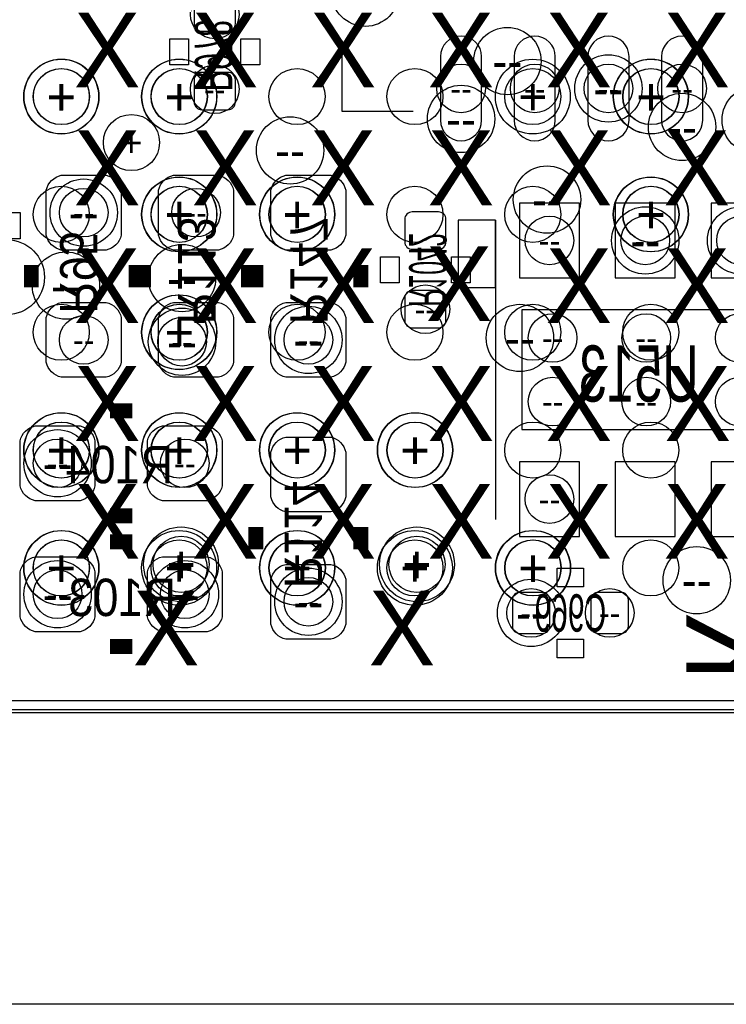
# Model space of a CAD drawing. Extents: x -22 to 398, y -34 to 263.
# Tile 13 of 48: x 40 to 45, y 10 to 17. Entities that reach past the tile are written whole.
import ezdxf
from ezdxf.enums import TextEntityAlignment as Align

# ---------------------------------------------------------------- set-up
doc = ezdxf.new("R2010")
doc.units = 0
for name, color, linetype in [('ASSY_BOT', 211, 'CONTINUOUS'), ('BOT', 153, 'CONTINUOUS'), ('DRILL', 254, 'CONTINUOUS'), ('OUTLINE', 5, 'CONTINUOUS'), ('SILK_BOT', 120, 'CONTINUOUS'), ('SILK_TOP', 211, 'CONTINUOUS'), ('TOP', 5, 'CONTINUOUS')]:
    doc.layers.add(name, color=color, linetype=linetype)

# ---------------------------------------------------------------- blocks, each defined once
blk = doc.blocks.new('FIGURE_CIRCLE')
blk.add_circle((0, 0), 0.5)

msp = doc.modelspace()

# ---------------------------------------------------------------- linework, layer by layer
at = {"layer": 'BOT'}
for points in [[(41.561004, 16.60652, 0.414214), (41.611804, 16.65732), (41.611804, 16.80972, 0.414214), (41.561004, 16.86052), (41.383204, 16.86052, 0.414214), (41.332404, 16.80972), (41.332404, 16.65732, 0.414214), (41.383204, 16.60652)], [(43.28287, 16.002), (43.28287, 16.4338, 1), (43.00347, 16.4338), (43.00347, 16.002, 1)], [(43.782742, 16.002), (43.782742, 16.4338, 1), (43.503342, 16.4338), (43.503342, 16.002, 1)], [(44.282868, 16.002), (44.282868, 16.4338, 1), (44.003468, 16.4338), (44.003468, 16.002, 1)], [(44.78274, 16.002), (44.78274, 16.4338, 1), (44.50334, 16.4338), (44.50334, 16.002, 1)], [(41.561004, 16.07312, 0.414214), (41.611804, 16.12392), (41.611804, 16.27632, 0.414214), (41.561004, 16.32712), (41.383204, 16.32712, 0.414214), (41.332404, 16.27632), (41.332404, 16.12392, 0.414214), (41.383204, 16.07312)], [(40.329104, 15.22222), (40.329104, 15.52702, -0.294587), (40.430704, 15.62862), (40.735504, 15.62862, -0.294587), (40.837104, 15.52702), (40.837104, 15.22222, -0.294587), (40.735504, 15.12062), (40.430704, 15.12062, -0.294587)], [(41.091104, 15.22222), (41.091104, 15.52702, -0.294587), (41.192704, 15.62862), (41.497504, 15.62862, -0.294587), (41.599104, 15.52702), (41.599104, 15.22222, -0.294587), (41.497504, 15.12062), (41.192704, 15.12062, -0.294587)], [(41.853104, 15.22222), (41.853104, 15.52702, -0.294587), (41.954704, 15.62862), (42.259504, 15.62862, -0.294587), (42.361104, 15.52702), (42.361104, 15.22222, -0.294587), (42.259504, 15.12062), (41.954704, 15.12062, -0.294587)], [(42.811954, 15.3797, 0.414214), (42.761154, 15.3289), (42.761154, 15.1765, 0.414214), (42.811954, 15.1257), (42.989754, 15.1257, 0.414214), (43.040554, 15.1765), (43.040554, 15.3289, 0.414214), (42.989754, 15.3797)], [(42.811954, 14.8463, 0.414214), (42.761154, 14.7955), (42.761154, 14.6431, 0.414214), (42.811954, 14.5923), (42.989754, 14.5923, 0.414214), (43.040554, 14.6431), (43.040554, 14.7955, 0.414214), (42.989754, 14.8463)], [(40.329104, 14.35862), (40.329104, 14.66342, -0.294587), (40.430704, 14.76502), (40.735504, 14.76502, -0.294587), (40.837104, 14.66342), (40.837104, 14.35862, -0.294587), (40.735504, 14.25702), (40.430704, 14.25702, -0.294587)], [(41.091104, 14.35862), (41.091104, 14.66342, -0.294587), (41.192704, 14.76502), (41.497504, 14.76502, -0.294587), (41.599104, 14.66342), (41.599104, 14.35862, -0.294587), (41.497504, 14.25702), (41.192704, 14.25702, -0.294587)], [(41.853104, 14.35862), (41.853104, 14.66342, -0.294587), (41.954704, 14.76502), (42.259504, 14.76502, -0.294587), (42.361104, 14.66342), (42.361104, 14.35862, -0.294587), (42.259504, 14.25702), (41.954704, 14.25702, -0.294587)], [(40.557704, 13.41882), (40.252904, 13.41882, -0.294587), (40.151304, 13.52042), (40.151304, 13.82522, -0.294587), (40.252904, 13.92682), (40.557704, 13.92682, -0.294587), (40.659304, 13.82522), (40.659304, 13.52042, -0.294587)], [(41.421304, 13.41882), (41.116504, 13.41882, -0.294587), (41.014904, 13.52042), (41.014904, 13.82522, -0.294587), (41.116504, 13.92682), (41.421304, 13.92682, -0.294587), (41.522904, 13.82522), (41.522904, 13.52042, -0.294587)], [(42.361104, 13.74902), (42.361104, 13.44422, -0.294587), (42.259504, 13.34262), (41.954704, 13.34262, -0.294587), (41.853104, 13.44422), (41.853104, 13.74902, -0.294587), (41.954704, 13.85062), (42.259504, 13.85062, -0.294587)], [(40.557704, 12.52982), (40.252904, 12.52982, -0.294587), (40.151304, 12.63142), (40.151304, 12.93622, -0.294587), (40.252904, 13.03782), (40.557704, 13.03782, -0.294587), (40.659304, 12.93622), (40.659304, 12.63142, -0.294587)], [(41.421304, 12.52982), (41.116504, 12.52982, -0.294587), (41.014904, 12.63142), (41.014904, 12.93622, -0.294587), (41.116504, 13.03782), (41.421304, 13.03782, -0.294587), (41.522904, 12.93622), (41.522904, 12.63142, -0.294587)], [(42.361104, 12.88542), (42.361104, 12.58062, -0.294587), (42.259504, 12.47902), (41.954704, 12.47902, -0.294587), (41.853104, 12.58062), (41.853104, 12.88542, -0.294587), (41.954704, 12.98702), (42.259504, 12.98702, -0.294587)], [(43.745404, 12.74572, 0.414214), (43.694604, 12.79652), (43.542204, 12.79652, 0.414214), (43.491404, 12.74572), (43.491404, 12.56792, 0.414214), (43.542204, 12.51712), (43.694604, 12.51712, 0.414214), (43.745404, 12.56792)], [(44.024804, 12.56792, 0.414214), (44.075604, 12.51712), (44.228004, 12.51712, 0.414214), (44.278804, 12.56792), (44.278804, 12.74572, 0.414214), (44.228004, 12.79652), (44.075604, 12.79652, 0.414214), (44.024804, 12.74572)]]:
    msp.add_lwpolyline(points, format="xyb", close=True, dxfattribs=at)
for points in [[(43.946318, 15.439898), (43.539918, 15.439898), (43.539918, 14.931898), (43.946318, 14.931898)], [(44.596304, 15.439898), (44.189904, 15.439898), (44.189904, 14.931898), (44.596304, 14.931898)], [(45.24629, 15.439898), (44.83989, 15.439898), (44.83989, 14.931898), (45.24629, 14.931898)], [(45.231304, 14.71422), (43.554904, 14.71422), (43.554904, 13.90142), (45.231304, 13.90142)], [(43.946318, 13.683742), (43.539918, 13.683742), (43.539918, 13.175742), (43.946318, 13.175742)], [(44.596304, 13.683742), (44.189904, 13.683742), (44.189904, 13.175742), (44.596304, 13.175742)], [(45.24629, 13.683742), (44.83989, 13.683742), (44.83989, 13.175742), (45.24629, 13.175742)]]:
    msp.add_lwpolyline(points, close=True, dxfattribs=at)
at = {"layer": 'DRILL'}
msp.add_lwpolyline([(12.022328, 11.98118), (57.021476, 11.98118), (57.021476, 55.479188), (55.517542, 56.983122), (12.022328, 56.983122)], close=True, dxfattribs=at)
msp.add_lwpolyline([(56.950102, 9.99998), (35.236658, 9.99998)], dxfattribs=at)
at = {"layer": 'OUTLINE'}
msp.add_lwpolyline([(11.999976, 56.950102, -0.413204), (12.050014, 56.999886), (55.479442, 56.999886, -0.198304), (55.514748, 56.985408), (56.985408, 55.514494, -0.198861), (57.00014, 55.479188), (57.00014, 12.050014, -0.414338), (56.950102, 11.999976), (12.050014, 11.999976, -0.414338), (11.999976, 12.050014)], format="xyb", close=True, dxfattribs=at)
at = {"layer": 'SILK_BOT'}
for points in [[(41.294304, 16.37792), (41.167304, 16.37792), (41.167304, 16.55572), (41.294304, 16.55572)], [(41.776904, 16.37792), (41.649904, 16.37792), (41.649904, 16.55572), (41.776904, 16.55572)], [(40.024304, 15.37462), (40.151304, 15.37462), (40.151304, 15.19682), (40.024304, 15.19682)], [(43.377104, 15.32382), (43.123104, 15.32382), (43.123104, 14.86662), (43.377104, 14.86662)], [(42.596054, 15.0749), (42.723054, 15.0749), (42.723054, 14.8971), (42.596054, 14.8971)], [(43.078654, 15.0749), (43.205654, 15.0749), (43.205654, 14.8971), (43.078654, 14.8971)], [(43.974004, 12.96162), (43.974004, 12.83462), (43.796204, 12.83462), (43.796204, 12.96162)], [(43.974004, 12.47902), (43.974004, 12.35202), (43.796204, 12.35202), (43.796204, 12.47902)]]:
    msp.add_lwpolyline(points, close=True, dxfattribs=at)
for points in [[(42.818304, 16.06042), (42.335704, 16.06042), (42.335704, 16.54302)], [(43.377104, 15.32382), (43.377104, 13.29182)]]:
    msp.add_lwpolyline(points, dxfattribs=at)
at = {"layer": 'SILK_BOT', "const_width": 0.1016}
for points in [[(40.227504, 14.86662), (40.227504, 15.01902)], [(40.938704, 14.86662), (40.938704, 15.01902)], [(40.989504, 14.86662), (40.989504, 15.01902)], [(41.700704, 14.86662), (41.700704, 15.01902)], [(41.751504, 14.86662), (41.751504, 15.01902)], [(42.462704, 14.86662), (42.462704, 15.01902)], [(40.913304, 14.02842), (40.760904, 14.02842)], [(40.913304, 13.31722), (40.760904, 13.31722)], [(41.751504, 13.24102), (41.751504, 13.08862)], [(42.462704, 13.24102), (42.462704, 13.08862)], [(40.913304, 13.13942), (40.760904, 13.13942)], [(40.913304, 12.42822), (40.760904, 12.42822)]]:
    msp.add_lwpolyline(points, dxfattribs=at)
at = {"layer": 'SILK_TOP'}
msp.add_lwpolyline([(25.129998, 33.062926), (25.129998, 12.062714), (46.13021, 12.062714), (46.13021, 33.062926), (25.129998, 33.062926)], dxfattribs=at)
at = {"layer": 'TOP'}
for centre in [(40.430196, 16.162782), (41.230042, 16.162782), (42.030142, 16.162782), (42.829988, 16.162782), (43.630088, 16.162782), (44.430188, 16.162782), (40.430196, 15.362936), (41.230042, 15.362936), (42.030142, 15.362936), (42.829988, 15.362936), (43.630088, 15.362936), (44.430188, 15.362936), (40.430196, 14.562836), (41.230042, 14.562836), (42.030142, 14.562836), (42.829988, 14.562836), (43.630088, 14.562836), (44.430188, 14.562836), (40.430196, 13.762736), (41.230042, 13.762736), (42.030142, 13.762736), (42.829988, 13.762736), (43.630088, 13.762736), (44.430188, 13.762736), (40.430196, 12.96289), (41.230042, 12.96289), (42.030142, 12.96289), (42.829988, 12.96289), (43.630088, 12.96289), (44.430188, 12.96289)]:
    msp.add_circle(centre, 0.1905, dxfattribs=at)

# ---------------------------------------------------------------- block references
at = {"layer": 'DRILL'}
for p, xscale, yscale in [((42.493184, 16.867886), 0.4572, 0.4572), ((41.472104, 16.72082), 0.3302, 0.3302), ((43.457622, 16.40332), 0.4572, 0.4572), ((44.143168, 16.2179), 0.4572, 0.4572), ((40.429942, 16.162528), 0.508, 0.508), ((40.431974, 16.163036), 0.508, 0.508), ((41.230042, 16.162528), 0.508, 0.508), ((41.232074, 16.163036), 0.508, 0.508), ((41.472104, 16.21282), 0.3302, 0.3302), ((43.14317, 16.2179), 0.3302, 0.3302), ((43.630088, 16.162782), 0.508, 0.508), ((43.643042, 16.2179), 0.3302, 0.3302), ((44.143168, 16.2179), 0.3302, 0.3302), ((44.430188, 16.162528), 0.508, 0.508), ((44.432474, 16.163036), 0.508, 0.508), ((44.64304, 16.2179), 0.3302, 0.3302), ((40.431974, 16.163036), 0.381, 0.381), ((41.232074, 16.163036), 0.381, 0.381), ((43.630088, 16.162782), 0.381, 0.381), ((44.432474, 16.163036), 0.381, 0.381), ((43.14317, 16.010636), 0.4572, 0.4572), ((44.64304, 15.956534), 0.4572, 0.4572), ((45.143166, 16.004032), 0.4572, 0.4572), ((40.906954, 15.85087), 0.381, 0.381), ((41.983406, 15.797276), 0.4572, 0.4572), ((43.726354, 15.46352), 0.4572, 0.4572), ((40.583104, 15.37462), 0.4572, 0.4572), ((41.230042, 15.362682), 0.508, 0.508), ((41.232074, 15.362936), 0.508, 0.508), ((42.030142, 15.362682), 0.508, 0.508), ((42.032174, 15.362936), 0.508, 0.508), ((44.430188, 15.362682), 0.508, 0.508), ((44.432474, 15.362936), 0.508, 0.508), ((40.583104, 15.37462), 0.3302, 0.3302), ((41.232074, 15.362936), 0.381, 0.381), ((41.345104, 15.37462), 0.3302, 0.3302), ((42.032174, 15.362936), 0.381, 0.381), ((44.432474, 15.362936), 0.381, 0.381), ((44.393104, 15.185898), 0.4572, 0.4572), ((45.04309, 15.185898), 0.4572, 0.4572), ((43.743118, 15.185898), 0.3302, 0.3302), ((44.393104, 15.185898), 0.3302, 0.3302), ((45.04309, 15.185898), 0.3302, 0.3302), ((40.062404, 14.93647), 0.508, 0.508), ((40.462454, 14.87932), 0.4572, 0.4572), ((41.249854, 14.93012), 0.4572, 0.4572), ((42.900854, 14.7193), 0.3302, 0.3302), ((41.230042, 14.562582), 0.508, 0.508), ((41.232074, 14.562836), 0.508, 0.508), ((41.249854, 14.49832), 0.4572, 0.4572), ((41.232074, 14.562836), 0.381, 0.381), ((42.107104, 14.51102), 0.4572, 0.4572), ((43.542204, 14.52372), 0.4572, 0.4572), ((40.583104, 14.51102), 0.3302, 0.3302), ((41.249854, 14.49832), 0.3302, 0.3302), ((42.107104, 14.51102), 0.3302, 0.3302), ((43.764454, 14.52372), 0.3302, 0.3302), ((44.399454, 14.52372), 0.3302, 0.3302), ((45.034454, 14.52372), 0.3302, 0.3302), ((43.764454, 14.09192), 0.3302, 0.3302), ((44.399454, 14.09192), 0.3302, 0.3302), ((45.034454, 14.09192), 0.3302, 0.3302), ((40.429942, 13.762736), 0.508, 0.508), ((40.431974, 13.762736), 0.508, 0.508), ((41.230042, 13.762736), 0.508, 0.508), ((41.232074, 13.762736), 0.508, 0.508), ((42.030142, 13.762736), 0.508, 0.508), ((42.032174, 13.762736), 0.508, 0.508), ((42.829988, 13.762736), 0.508, 0.508), ((42.832274, 13.762736), 0.508, 0.508), ((40.431974, 13.762736), 0.381, 0.381), ((41.232074, 13.762736), 0.381, 0.381), ((42.032174, 13.762736), 0.381, 0.381), ((42.832274, 13.762736), 0.381, 0.381), ((40.405304, 13.67282), 0.4572, 0.4572), ((40.405304, 13.67282), 0.3302, 0.3302), ((41.268904, 13.67282), 0.3302, 0.3302), ((43.743118, 13.429742), 0.3302, 0.3302), ((41.243504, 12.98702), 0.508, 0.508), ((42.843704, 12.98702), 0.508, 0.508), ((40.429942, 12.96289), 0.508, 0.508), ((40.431974, 12.962636), 0.508, 0.508), ((41.230042, 12.96289), 0.508, 0.508), ((41.243504, 12.98702), 0.381, 0.381), ((42.030142, 12.96289), 0.508, 0.508), ((42.032174, 12.962636), 0.508, 0.508), ((42.829988, 12.96289), 0.508, 0.508), ((42.843704, 12.98702), 0.381, 0.381), ((43.630088, 12.96289), 0.508, 0.508), ((43.632374, 12.962636), 0.508, 0.508), ((40.431974, 12.962636), 0.381, 0.381), ((42.032174, 12.962636), 0.381, 0.381), ((43.632374, 12.962636), 0.381, 0.381), ((44.742354, 12.87907), 0.4572, 0.4572), ((40.405304, 12.78382), 0.4572, 0.4572), ((41.268904, 12.78382), 0.4572, 0.4572), ((40.405304, 12.78382), 0.3302, 0.3302), ((41.268904, 12.78382), 0.3302, 0.3302), ((42.107104, 12.73302), 0.4572, 0.4572), ((42.107104, 12.73302), 0.3302, 0.3302), ((43.618404, 12.65682), 0.4572, 0.4572), ((43.618404, 12.65682), 0.3302, 0.3302), ((44.151804, 12.65682), 0.3302, 0.3302)]:
    msp.add_blockref('FIGURE_CIRCLE', p, dxfattribs=dict(at, xscale=xscale, yscale=yscale))

# ---------------------------------------------------------------- texts
at = {"layer": 'ASSY_BOT', "text_generation_flag": 2}
for s, width, p in [('R978', 0.6, (41.336722, 16.44142)), ('R113', 0.9, (41.223184, 14.98092)), ('R147', 0.9, (41.985184, 14.98092)), ('R95', 0.9, (40.422322, 14.96822)), ('R1042', 0.5, (42.790618, 14.986)), ('R114', 0.9, (41.946322, 13.19022))]:
    msp.add_text(s, height=0.254, rotation=270, dxfattribs=dict(at, width=width)).set_placement(p, align=Align.CENTER)
for s, height, width, p in [('U513', 0.381, 0.666667, (44.348654, 14.09192)), ('R104', 0.254, 0.9, (40.824404, 13.537438)), ('R103', 0.254, 0.9, (40.843454, 12.635738)), ('C969', 0.254, 0.6, (43.885104, 12.52982))]:
    msp.add_text(s, height=height, dxfattribs=dict(at, width=width)).set_placement(p, align=Align.CENTER)
at = {"layer": 'DRILL'}
for s, height, p in [('X', 0.508, (40.741854, 16.47952)), ('X', 0.508, (41.541954, 16.47952)), ('X', 0.508, (42.342054, 16.47952)), ('X', 0.508, (43.142154, 16.47952)), ('X', 0.508, (43.942254, 16.47952)), ('X', 0.508, (44.742354, 16.47952)), ('--', 0.2286, (43.457622, 16.40332)), ('+', 0.254, (40.429942, 16.162528)), ('+', 0.254, (40.431974, 16.163036)), ('+', 0.254, (41.230042, 16.162528)), ('+', 0.254, (41.232074, 16.163036)), ('+', 0.254, (43.630088, 16.162782)), ('+', 0.254, (44.430188, 16.162528)), ('+', 0.254, (44.432474, 16.163036)), ('+', 0.1905, (40.431974, 16.163036)), ('+', 0.1905, (41.232074, 16.163036)), ('--', 0.1651, (41.472104, 16.21282)), ('--', 0.1651, (43.14317, 16.2179)), ('+', 0.1905, (43.630088, 16.162782)), ('--', 0.1651, (43.643042, 16.2179)), ('--', 0.2286, (44.143168, 16.2179)), ('--', 0.1651, (44.143168, 16.2179)), ('+', 0.1905, (44.432474, 16.163036)), ('--', 0.1651, (44.64304, 16.2179)), ('--', 0.2286, (43.14317, 16.010636)), ('X', 0.508, (40.741854, 15.67942)), ('+', 0.1905, (40.906954, 15.85087)), ('X', 0.508, (41.541954, 15.67942)), ('X', 0.508, (42.342054, 15.67942)), ('X', 0.508, (43.142154, 15.67942)), ('X', 0.508, (43.942254, 15.67942)), ('--', 0.2286, (44.64304, 15.956534)), ('X', 0.508, (44.742354, 15.67942)), ('--', 0.2286, (41.983406, 15.797276)), ('+', 0.254, (41.230042, 15.362682)), ('+', 0.254, (41.232074, 15.362936)), ('+', 0.254, (42.030142, 15.362682)), ('+', 0.254, (42.032174, 15.362936)), ('--', 0.2286, (43.726354, 15.46352)), ('+', 0.254, (44.430188, 15.362682)), ('+', 0.254, (44.432474, 15.362936)), ('+', 0.1905, (41.232074, 15.362936)), ('+', 0.1905, (42.032174, 15.362936)), ('+', 0.1905, (44.432474, 15.362936)), ('--', 0.2286, (40.583104, 15.37462)), ('--', 0.1651, (40.583104, 15.37462)), ('--', 0.1651, (41.345104, 15.37462)), ('X', 0.508, (40.741854, 14.87932)), ('X', 0.508, (41.541954, 14.87932)), ('X', 0.508, (42.342054, 14.87932)), ('X', 0.508, (43.129454, 14.89202)), ('--', 0.1651, (43.743118, 15.185898)), ('X', 0.508, (43.942254, 14.87932)), ('--', 0.2286, (44.393104, 15.185898)), ('--', 0.1651, (44.393104, 15.185898)), ('X', 0.508, (44.742354, 14.87932)), ('--', 0.2286, (41.249854, 14.93012)), ('--', 0.2286, (40.462454, 14.87932)), ('--', 0.1651, (42.900854, 14.7193)), ('+', 0.254, (41.230042, 14.562582)), ('+', 0.254, (41.232074, 14.562836)), ('+', 0.1905, (41.232074, 14.562836)), ('--', 0.2286, (43.542204, 14.52372)), ('--', 0.1651, (43.764454, 14.52372)), ('--', 0.1651, (44.399454, 14.52372)), ('--', 0.1651, (40.583104, 14.51102)), ('--', 0.2286, (41.249854, 14.49832)), ('--', 0.1651, (41.249854, 14.49832)), ('--', 0.2286, (42.107104, 14.51102)), ('--', 0.1651, (42.107104, 14.51102)), ('X', 0.508, (40.741854, 14.07922)), ('X', 0.508, (41.541954, 14.07922)), ('X', 0.508, (42.342054, 14.07922)), ('X', 0.508, (43.142154, 14.07922)), ('X', 0.508, (43.942254, 14.07922)), ('X', 0.508, (44.748958, 14.07922)), ('--', 0.1651, (43.764454, 14.09192)), ('--', 0.1651, (44.399454, 14.09192)), ('+', 0.254, (40.429942, 13.762736)), ('+', 0.254, (40.431974, 13.762736)), ('+', 0.254, (41.230042, 13.762736)), ('+', 0.254, (41.232074, 13.762736)), ('+', 0.254, (42.030142, 13.762736)), ('+', 0.254, (42.032174, 13.762736)), ('+', 0.254, (42.829988, 13.762736)), ('+', 0.254, (42.832274, 13.762736)), ('+', 0.1905, (40.431974, 13.762736)), ('+', 0.1905, (41.232074, 13.762736)), ('+', 0.1905, (42.032174, 13.762736)), ('+', 0.1905, (42.832274, 13.762736)), ('--', 0.2286, (40.405304, 13.67282)), ('--', 0.1651, (40.405304, 13.67282)), ('--', 0.1651, (41.268904, 13.67282)), ('X', 0.508, (40.741854, 13.27912)), ('X', 0.508, (41.541954, 13.27912)), ('X', 0.508, (42.342054, 13.27912)), ('X', 0.508, (43.142154, 13.27912)), ('X', 0.508, (43.942254, 13.27912)), ('X', 0.508, (44.742354, 13.27912)), ('--', 0.1651, (43.743118, 13.429742)), ('+', 0.254, (40.429942, 12.96289)), ('+', 0.254, (40.431974, 12.962636)), ('+', 0.254, (41.230042, 12.96289)), ('+', 0.254, (41.243504, 12.98702)), ('+', 0.1905, (41.243504, 12.98702)), ('+', 0.254, (42.030142, 12.96289)), ('+', 0.254, (42.032174, 12.962636)), ('+', 0.254, (42.829988, 12.96289)), ('+', 0.254, (42.843704, 12.98702)), ('+', 0.1905, (42.843704, 12.98702)), ('+', 0.254, (43.630088, 12.96289)), ('+', 0.254, (43.632374, 12.962636)), ('+', 0.1905, (40.431974, 12.962636)), ('+', 0.1905, (42.032174, 12.962636)), ('+', 0.1905, (43.632374, 12.962636)), ('--', 0.2286, (44.742354, 12.87907)), ('--', 0.1651, (40.405304, 12.78382)), ('X', 0.508, (41.141904, 12.55522)), ('--', 0.1651, (41.268904, 12.78382)), ('X', 0.508, (42.742104, 12.55522)), ('--', 0.2286, (40.405304, 12.78382)), ('--', 0.2286, (41.268904, 12.78382)), ('--', 0.2286, (42.107104, 12.73302)), ('--', 0.1651, (42.107104, 12.73302)), ('--', 0.2286, (43.618404, 12.65682)), ('--', 0.1651, (43.618404, 12.65682)), ('--', 0.1651, (44.151804, 12.65682))]:
    msp.add_text(s, height=height, dxfattribs=at).set_placement(p, align=Align.MIDDLE_CENTER)
at = {"layer": 'SILK_BOT', "text_generation_flag": 2, "width": 0.666667}
msp.add_text('K', height=0.762, rotation=270, dxfattribs=at).set_placement((44.672504, 12.19962))

doc.saveas('drawing.dxf')
